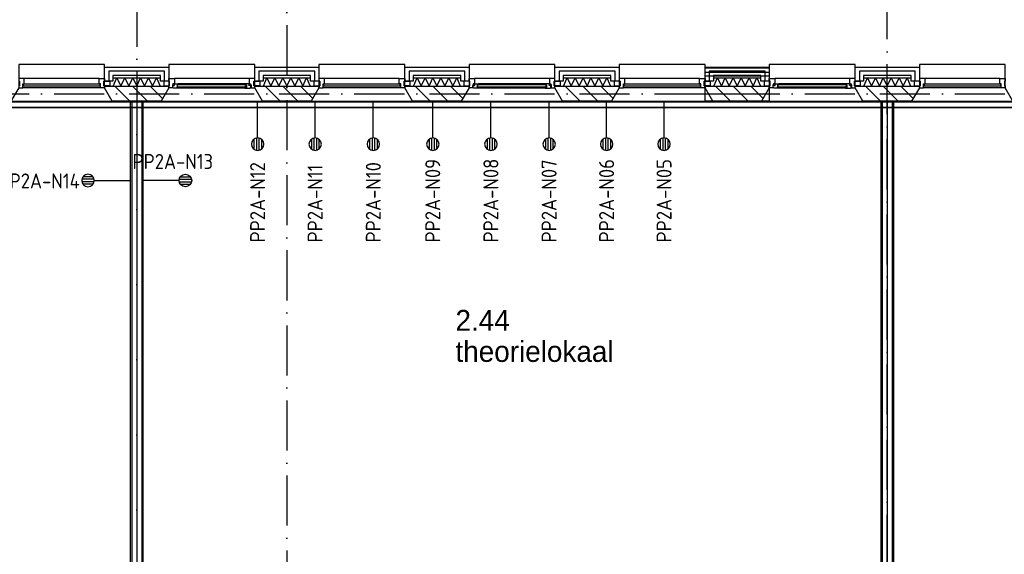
# Model space of a CAD drawing. Header units: millimetres. Extents: x -6587 to 112313, y 244 to 84344.
# Tile 51 of 54: x 64796 to 76602, y 52387 to 58795. Entities that reach past the tile are written whole.
import ezdxf
from ezdxf.enums import TextEntityAlignment as Align

# ---------------------------------------------------------------- set-up
doc = ezdxf.new("R2010")
doc.units = ezdxf.units.MM
doc.header["$LTSCALE"] = 100
doc.linetypes.add('DASHDOT', pattern=[9, 6, -1.5, 0, -1.5])
doc.layers.get('0').update_dxf_attribs({"color": 9, "linetype": 'CONTINUOUS'})
for name, color, linetype in [('AL$7----_STRAMIEN', 1, 'DASHDOT'), ('AL21----_BUITENWAND', 4, 'CONTINUOUS'), ('AL21K---_ISOLATIE', 1, 'CONTINUOUS'), ('AL22----_BINNENWAND', 7, 'CONTINUOUS'), ('AL28----_KONSTRUKTIE', 3, 'CONTINUOUS'), ('AL31----_BUITENKOZ', 7, 'CONTINUOUS'), ('ALL-----_REFLIJNEN', 8, 'CONTINUOUS'), ('ALXA3---_VOLZWART', 14, 'CONTINUOUS'), ('ALXAA---_GEWBETON', 12, 'CONTINUOUS'), ('ALXAB---_PREFABBETON', 1, 'CONTINUOUS'), ('BOUW', 8, 'CONTINUOUS'), ('EA61303-_ARCEER', 1, 'CONTINUOUS'), ('EB6441--_ATTRIB', 2, 'CONTINUOUS'), ('EL61303-_WANDGOOT', 3, 'CONTINUOUS'), ('EL6441--_DATACOM', 3, 'CONTINUOUS'), ('LIJN025', 10, 'CONTINUOUS'), ('WANDGOTEN2EA', 3, 'CONTINUOUS')]:
    doc.layers.add(name, color=color, linetype=linetype)
doc.styles.add('1_8', font='iso', dxfattribs={"width": 0.7, "height": 1.8})
doc.styles.add('2_0', font='iso', dxfattribs={"height": 200})
doc.styles.add('BURO-025', font='BUROFONT.shx', dxfattribs={"height": 250})
doc.styles.get("Standard").update_dxf_attribs({"font": 'iso.shx'})

# ---------------------------------------------------------------- blocks, each defined once
blk = doc.blocks.new('ES4X2')
for p, q in [((-0.45, 1.4), (-0.45, 2.6)), ((-0.15, 1.27), (-0.15, 2.73)), ((0.15, 1.27), (0.15, 2.73)), ((0.45, 1.4), (0.45, 2.6)), ((0, 1.25), (0, -3))]:
    blk.add_line(p, q)
blk.add_circle((0, 2), 0.75)
at = {"style": '1_8', "flags": 8}
for tag, p in [('NUMMER', (1.25, 3.5)), ('CODE', (-1.25, 3.5))]:
    blk.add_attdef(tag, text='', height=1.8, rotation=90, dxfattribs=at).set_placement(p, align=Align.MIDDLE_LEFT)
blk.add_attdef('M_CODE', text='', height=1.8, dxfattribs=at).set_placement((0, 0), align=Align.MIDDLE_CENTER)
blk = doc.blocks.new('EH100000')
at = {"linetype": 'ByBlock'}
for p, q in [((1, 0.5), (0, 0.5)), ((1, 0.5, 1), (0, 0.5, 1)), ((0, -0.5, 1), (1, -0.5, 1)), ((1, -0.5), (0, -0.5))]:
    blk.add_line(p, q, dxfattribs=at)
at = {"linetype": 'ByBlock', "invisible_edges": 15}
for points in [[(1, -0.5), (0, -0.5), (0, 0.5), (1, 0.5)], [(0, 0.5), (1, 0.5), (1, 0.5, 1), (0, 0.5, 1)], [(0, -0.5, 1), (1, -0.5, 1), (1, -0.5), (0, -0.5)]]:
    blk.add_3dface(points, dxfattribs=at)
at = {"linetype": 'ByBlock', "style": '2_0', "flags": 8}
blk.add_attdef('FUNCTIE', text='', height=0.5, dxfattribs=at).set_placement((0.5, 0), align=Align.MIDDLE)
at = {"linetype": 'ByBlock', "flags": 9}
blk.add_attdef('SCHOT', text='', height=0.5, dxfattribs=at).set_placement((0.5, 0), align=Align.MIDDLE)
blk = doc.blocks.new('WANDGOTEN2EA')
at = {"layer": 'EA61303-_ARCEER'}
h = blk.add_hatch(dxfattribs=at)
h.set_pattern_fill('LINE,N', color=256, scale=20, angle=45, style=0)
h.set_pattern_definition([(45, (48338, 57774.5), (-44.90128, 44.90128), [])])
edge = h.paths.add_edge_path()
edge.add_line((48338, 57742), (84091, 57742))
edge = h.paths.add_edge_path()
edge.add_line((84091, 57742), (84091, 57807))
edge = h.paths.add_edge_path()
edge.add_line((84091, 57807), (48338, 57807))
edge = h.paths.add_edge_path()
edge.add_line((48338, 57807), (48338, 57742))
at = {"layer": 'EL61303-_WANDGOOT', "xscale": 35752.99999999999, "yscale": 65, "zscale": 119.9999999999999}
blk.add_blockref('EH100000', (48338, 57774.5), dxfattribs=at)
blk = doc.blocks.new('A$Cb38f1ce1')
at = {"layer": 'AL$7----_STRAMIEN', "color": 1}
blk.add_line((71948, 32232), (71948, 70113), dxfattribs=at)
for points in [[(62948, 63345), (62948, 32791)], [(64748, 60305), (64748, 32791)], [(750, 51380), (86348, 51380)]]:
    blk.add_lwpolyline(points, dxfattribs=at)
at = {"layer": 'AL21----_BUITENWAND', "color": 8}
for p, q in [((62563, 51531), (62563, 51700)), ((62563, 51700), (63333, 51700)), ((63233, 51600), (62663, 51600)), ((62663, 51600), (62663, 51531)), ((63233, 51531), (63233, 51600)), ((63333, 51700), (63333, 51531)), ((64363, 51531), (64363, 51700)), ((64363, 51700), (65133, 51700)), ((65033, 51600), (64463, 51600)), ((64463, 51600), (64463, 51531)), ((65033, 51531), (65033, 51600)), ((65133, 51700), (65133, 51531)), ((66163, 51531), (66163, 51700)), ((66163, 51700), (66933, 51700)), ((66833, 51600), (66263, 51600)), ((66263, 51600), (66263, 51531)), ((66833, 51531), (66833, 51600)), ((66933, 51700), (66933, 51531)), ((67963, 51531), (67963, 51700)), ((67963, 51700), (68733, 51700)), ((68633, 51600), (68063, 51600)), ((68063, 51600), (68063, 51531)), ((68633, 51531), (68633, 51600)), ((68733, 51700), (68733, 51531)), ((69763, 51531), (69763, 51700)), ((69763, 51700), (70533, 51700)), ((69763, 51690), (70533, 51690)), ((69763, 51590), (69763, 51690)), ((70433, 51600), (69863, 51600)), ((69863, 51600), (69863, 51531)), ((70433, 51531), (70433, 51600)), ((70533, 51700), (70533, 51531)), ((70533, 51690), (70533, 51590)), ((71563, 51531), (71563, 51700)), ((71563, 51700), (72333, 51700)), ((72233, 51600), (71663, 51600)), ((71663, 51600), (71663, 51531)), ((72233, 51531), (72233, 51600)), ((72333, 51700), (72333, 51531)), ((62663, 51531), (62563, 51531)), ((63333, 51531), (63233, 51531)), ((64463, 51531), (64363, 51531)), ((65133, 51531), (65033, 51531)), ((66263, 51531), (66163, 51531)), ((66933, 51531), (66833, 51531)), ((68063, 51531), (67963, 51531)), ((68733, 51531), (68633, 51531)), ((70533, 51590), (69763, 51590)), ((69863, 51531), (69763, 51531)), ((70533, 51531), (70433, 51531)), ((71663, 51531), (71563, 51531)), ((72333, 51531), (72233, 51531))]:
    blk.add_line(p, q, dxfattribs=at)
at = {"layer": 'AL21K---_ISOLATIE', "color": 8, "linetype": 'Continuous'}
for p, q in [((62663, 51570), (63233, 51570)), ((62667, 51470), (62710, 51570)), ((62710, 51570), (62758, 51470)), ((62758, 51470), (62805, 51570)), ((62805, 51570), (62853, 51470)), ((62853, 51470), (62900, 51570)), ((62900, 51570), (62948, 51470)), ((62948, 51470), (62995, 51570)), ((62995, 51570), (63043, 51470)), ((63043, 51470), (63090, 51570)), ((63090, 51570), (63138, 51470)), ((63138, 51470), (63185, 51570)), ((63185, 51570), (63228, 51470)), ((64463, 51570), (65033, 51570)), ((64467, 51470), (64510, 51570)), ((64510, 51570), (64558, 51470)), ((64558, 51470), (64605, 51570)), ((64605, 51570), (64653, 51470)), ((64653, 51470), (64700, 51570)), ((64700, 51570), (64748, 51470)), ((64748, 51470), (64795, 51570)), ((64795, 51570), (64843, 51470)), ((64843, 51470), (64890, 51570)), ((64890, 51570), (64938, 51470)), ((64938, 51470), (64985, 51570)), ((64985, 51570), (65028, 51470)), ((66263, 51570), (66833, 51570)), ((66267, 51470), (66310, 51570)), ((66310, 51570), (66358, 51470)), ((66358, 51470), (66405, 51570)), ((66405, 51570), (66453, 51470)), ((66453, 51470), (66500, 51570)), ((66500, 51570), (66548, 51470)), ((66548, 51470), (66595, 51570)), ((66595, 51570), (66643, 51470)), ((66643, 51470), (66690, 51570)), ((66690, 51570), (66738, 51470)), ((66738, 51470), (66785, 51570)), ((66785, 51570), (66828, 51470)), ((68063, 51570), (68633, 51570)), ((68067, 51470), (68110, 51570)), ((68110, 51570), (68158, 51470)), ((68158, 51470), (68205, 51570)), ((68205, 51570), (68253, 51470)), ((68253, 51470), (68300, 51570)), ((68300, 51570), (68348, 51470)), ((68348, 51470), (68395, 51570)), ((68395, 51570), (68443, 51470)), ((68443, 51470), (68490, 51570)), ((68490, 51570), (68538, 51470)), ((68538, 51470), (68585, 51570)), ((68585, 51570), (68628, 51470)), ((69863, 51570), (70433, 51570)), ((69867, 51470), (69910, 51570)), ((69910, 51570), (69958, 51470)), ((69958, 51470), (70005, 51570)), ((70005, 51570), (70053, 51470)), ((70053, 51470), (70100, 51570)), ((70100, 51570), (70148, 51470)), ((70148, 51470), (70195, 51570)), ((70195, 51570), (70243, 51470)), ((70243, 51470), (70290, 51570)), ((70290, 51570), (70338, 51470)), ((70338, 51470), (70385, 51570)), ((70385, 51570), (70428, 51470)), ((71663, 51570), (72233, 51570)), ((71667, 51470), (71710, 51570)), ((71710, 51570), (71758, 51470)), ((71758, 51470), (71805, 51570)), ((71805, 51570), (71853, 51470)), ((71853, 51470), (71900, 51570)), ((71900, 51570), (71948, 51470)), ((71948, 51470), (71995, 51570)), ((71995, 51570), (72043, 51470)), ((72043, 51470), (72090, 51570)), ((72090, 51570), (72138, 51470)), ((72138, 51470), (72185, 51570)), ((72185, 51570), (72228, 51470)), ((62663, 51470), (63233, 51470)), ((64463, 51470), (65033, 51470)), ((66263, 51470), (66833, 51470)), ((68063, 51470), (68633, 51470)), ((69863, 51470), (70433, 51470)), ((71663, 51470), (72233, 51470))]:
    blk.add_line(p, q, dxfattribs=at)
at = {"layer": 'AL22----_BINNENWAND', "color": 8}
for p, q in [((62873, 44580), (62873, 51290)), ((62873, 51290), (63023, 51290)), ((63023, 51290), (63023, 44580)), ((71873, 44255), (71873, 51290)), ((71873, 51290), (72023, 51290)), ((72023, 51290), (72023, 44255))]:
    blk.add_line(p, q, dxfattribs=at)
at = {"layer": 'AL22----_BINNENWAND', "color": 8, "linetype": 'Continuous'}
for p, q in [((62888, 51290), (62888, 44580)), ((63008, 51290), (63008, 44580)), ((71888, 51290), (71888, 44255)), ((72008, 51290), (72008, 44255))]:
    blk.add_line(p, q, dxfattribs=at)
at = {"layer": 'AL28----_KONSTRUKTIE', "color": 8}
for p, q in [((62563, 51450), (62563, 51470)), ((62563, 51470), (63333, 51470)), ((62655, 51290), (62563, 51450)), ((63333, 51450), (63240, 51290)), ((63333, 51470), (63333, 51450)), ((64363, 51450), (64363, 51470)), ((64363, 51470), (65133, 51470)), ((64455, 51290), (64363, 51450)), ((65133, 51450), (65040, 51290)), ((65133, 51470), (65133, 51450)), ((66163, 51450), (66163, 51470)), ((66163, 51470), (66933, 51470)), ((66255, 51290), (66163, 51450)), ((66933, 51450), (66840, 51290)), ((66933, 51470), (66933, 51450)), ((67963, 51450), (67963, 51470)), ((67963, 51470), (68733, 51470)), ((68055, 51290), (67963, 51450)), ((68733, 51450), (68640, 51290)), ((68733, 51470), (68733, 51450)), ((69763, 51470), (70533, 51470)), ((69763, 51290), (69763, 51470)), ((69763, 51450), (69763, 51470)), ((69763, 51470), (70533, 51470)), ((69855, 51290), (69763, 51450)), ((70533, 51450), (70440, 51290)), ((70533, 51470), (70533, 51290)), ((70533, 51470), (70533, 51450)), ((71563, 51450), (71563, 51470)), ((71563, 51470), (72333, 51470)), ((71655, 51290), (71563, 51450)), ((72333, 51450), (72240, 51290)), ((72333, 51470), (72333, 51450)), ((63240, 51290), (62655, 51290)), ((65040, 51290), (64455, 51290)), ((66840, 51290), (66255, 51290)), ((68640, 51290), (68055, 51290)), ((70533, 51290), (69763, 51290)), ((70440, 51290), (69855, 51290)), ((72240, 51290), (71655, 51290))]:
    blk.add_line(p, q, dxfattribs=at)
at = {"layer": 'AL31----_BUITENKOZ', "color": 8}
for points in [[(61533, 51450), (61440, 51290), (62655, 51290), (62563, 51450), (62563, 51730), (61533, 51730)], [(63333, 51450), (63240, 51290), (64455, 51290), (64363, 51450), (64363, 51730), (63333, 51730)], [(65133, 51450), (65040, 51290), (66255, 51290), (66163, 51450), (66163, 51730), (65133, 51730)], [(66933, 51450), (66840, 51290), (68055, 51290), (67963, 51450), (67963, 51730), (66933, 51730)], [(68733, 51450), (68640, 51290), (69855, 51290), (69763, 51450), (69763, 51730), (68733, 51730)], [(70533, 51450), (70440, 51290), (71655, 51290), (71563, 51450), (71563, 51730), (70533, 51730)], [(72333, 51450), (72240, 51290), (73455, 51290), (73363, 51450), (73363, 51730), (72333, 51730)], [(62553, 51475), (62553, 51531), (62624, 51531), (62624, 51475)], [(63343, 51475), (63343, 51531), (63272, 51531), (63272, 51475)], [(63333, 51450), (63333, 51475), (63343, 51475), (63343, 51531), (63333, 51531), (63333, 51564), (63400, 51564), (63400, 51501), (63383, 51501), (63383, 51486), (63377, 51486), (63377, 51450)], [(63389, 51447), (63387, 51451), (63380, 51451), (63380, 51481), (63402, 51481), (63402, 51486), (63394, 51486), (63394, 51501), (63400, 51501), (63447, 51501), (63449, 51488), (63432, 51488), (63432, 51447)], [(64306, 51447), (64308, 51451), (64315, 51451), (64315, 51481), (64293, 51481), (64293, 51486), (64301, 51486), (64301, 51501), (64296, 51501), (64249, 51501), (64246, 51488), (64263, 51488), (64263, 51447)], [(64363, 51450), (64363, 51475), (64353, 51475), (64353, 51531), (64363, 51531), (64363, 51564), (64296, 51564), (64296, 51501), (64313, 51501), (64313, 51486), (64319, 51486), (64319, 51450)], [(64353, 51475), (64353, 51531), (64424, 51531), (64424, 51475)], [(65143, 51475), (65143, 51531), (65072, 51531), (65072, 51475)], [(66153, 51475), (66153, 51531), (66224, 51531), (66224, 51475)], [(66943, 51475), (66943, 51531), (66872, 51531), (66872, 51475)], [(66933, 51450), (66933, 51475), (66943, 51475), (66943, 51531), (66933, 51531), (66933, 51564), (67000, 51564), (67000, 51501), (66983, 51501), (66983, 51486), (66977, 51486), (66977, 51450)], [(66989, 51447), (66987, 51451), (66980, 51451), (66980, 51481), (67002, 51481), (67002, 51486), (66994, 51486), (66994, 51501), (67000, 51501), (67047, 51501), (67049, 51488), (67032, 51488), (67032, 51447)], [(67906, 51447), (67908, 51451), (67915, 51451), (67915, 51481), (67893, 51481), (67893, 51486), (67901, 51486), (67901, 51501), (67896, 51501), (67849, 51501), (67846, 51488), (67863, 51488), (67863, 51447)], [(67963, 51450), (67963, 51475), (67953, 51475), (67953, 51531), (67963, 51531), (67963, 51564), (67896, 51564), (67896, 51501), (67913, 51501), (67913, 51486), (67919, 51486), (67919, 51450)], [(67953, 51475), (67953, 51531), (68024, 51531), (68024, 51475)], [(68743, 51475), (68743, 51531), (68672, 51531), (68672, 51475)], [(69753, 51475), (69753, 51531), (69824, 51531), (69824, 51475)], [(70543, 51475), (70543, 51531), (70472, 51531), (70472, 51475)], [(70533, 51450), (70533, 51475), (70543, 51475), (70543, 51531), (70533, 51531), (70533, 51564), (70600, 51564), (70600, 51501), (70583, 51501), (70583, 51486), (70577, 51486), (70577, 51450)], [(70589, 51447), (70587, 51451), (70580, 51451), (70580, 51481), (70602, 51481), (70602, 51486), (70594, 51486), (70594, 51501), (70600, 51501), (70647, 51501), (70649, 51488), (70632, 51488), (70632, 51447)], [(71506, 51447), (71508, 51451), (71515, 51451), (71515, 51481), (71493, 51481), (71493, 51486), (71501, 51486), (71501, 51501), (71496, 51501), (71449, 51501), (71446, 51488), (71463, 51488), (71463, 51447)], [(71563, 51450), (71563, 51475), (71553, 51475), (71553, 51531), (71563, 51531), (71563, 51564), (71496, 51564), (71496, 51501), (71513, 51501), (71513, 51486), (71519, 51486), (71519, 51450)], [(71553, 51475), (71553, 51531), (71624, 51531), (71624, 51475)], [(72343, 51475), (72343, 51531), (72272, 51531), (72272, 51475)], [(63432, 51449), (63432, 51463), (63449, 51463), (63449, 51449)], [(64263, 51449), (64263, 51463), (64246, 51463), (64246, 51449)], [(67032, 51449), (67032, 51463), (67049, 51463), (67049, 51449)], [(67863, 51449), (67863, 51463), (67846, 51463), (67846, 51449)], [(70632, 51449), (70632, 51463), (70649, 51463), (70649, 51449)], [(71463, 51449), (71463, 51463), (71446, 51463), (71446, 51449)]]:
    blk.add_lwpolyline(points, close=True, dxfattribs=at)
at = {"layer": 'AL31----_BUITENKOZ', "color": 8, "linetype": 'Continuous'}
for points in [[(61583, 51450), (61583, 51450), (61583, 51501), (61600, 51501), (61600, 51564), (61600, 51564), (61600, 51564), (61600, 51564), (61600, 51564), (61533, 51564), (61533, 51531), (61543, 51531), (61543, 51475), (61533, 51475), (61533, 51475), (61533, 51450)], [(62508, 51476), (62508, 51497), (61588, 51497), (61588, 51476)], [(62513, 51450), (62513, 51450), (62513, 51501), (62496, 51501), (62496, 51564), (62496, 51564), (62496, 51564), (62496, 51564), (62496, 51564), (62563, 51564), (62563, 51531), (62553, 51531), (62553, 51475), (62563, 51475), (62563, 51475), (62563, 51450)], [(64261, 51465), (64261, 51486), (63434, 51486), (63434, 51465)], [(65183, 51450), (65183, 51450), (65183, 51501), (65200, 51501), (65200, 51564), (65200, 51564), (65200, 51564), (65200, 51564), (65200, 51564), (65133, 51564), (65133, 51531), (65143, 51531), (65143, 51475), (65133, 51475), (65133, 51475), (65133, 51450)], [(66108, 51476), (66108, 51497), (65188, 51497), (65188, 51476)], [(66113, 51450), (66113, 51450), (66113, 51501), (66096, 51501), (66096, 51564), (66096, 51564), (66096, 51564), (66096, 51564), (66096, 51564), (66163, 51564), (66163, 51531), (66153, 51531), (66153, 51475), (66163, 51475), (66163, 51475), (66163, 51450)], [(67861, 51465), (67861, 51486), (67034, 51486), (67034, 51465)], [(68783, 51450), (68783, 51450), (68783, 51501), (68800, 51501), (68800, 51564), (68800, 51564), (68800, 51564), (68800, 51564), (68800, 51564), (68733, 51564), (68733, 51531), (68743, 51531), (68743, 51475), (68733, 51475), (68733, 51475), (68733, 51450)], [(69708, 51476), (69708, 51497), (68788, 51497), (68788, 51476)], [(69713, 51450), (69713, 51450), (69713, 51501), (69696, 51501), (69696, 51564), (69696, 51564), (69696, 51564), (69696, 51564), (69696, 51564), (69763, 51564), (69763, 51531), (69753, 51531), (69753, 51475), (69763, 51475), (69763, 51475), (69763, 51450)], [(71461, 51465), (71461, 51486), (70634, 51486), (70634, 51465)], [(72383, 51450), (72383, 51450), (72383, 51501), (72400, 51501), (72400, 51564), (72400, 51564), (72400, 51564), (72400, 51564), (72400, 51564), (72333, 51564), (72333, 51531), (72343, 51531), (72343, 51475), (72333, 51475), (72333, 51475), (72333, 51450)], [(73308, 51476), (73308, 51497), (72388, 51497), (72388, 51476)], [(73313, 51450), (73313, 51450), (73313, 51501), (73296, 51501), (73296, 51564), (73296, 51564), (73296, 51564), (73296, 51564), (73296, 51564), (73363, 51564), (73363, 51531), (73353, 51531), (73353, 51475), (73363, 51475), (73363, 51475), (73363, 51450)]]:
    blk.add_lwpolyline(points, close=True, dxfattribs=at)
at = {"layer": 'AL31----_BUITENKOZ', "color": 8}
for points in [[(62496, 51564), (61600, 51564)], [(64296, 51564), (63400, 51564)], [(64249, 51501), (63447, 51501)], [(66096, 51564), (65200, 51564)], [(67896, 51564), (67000, 51564)], [(67849, 51501), (67047, 51501)], [(69696, 51564), (68800, 51564)], [(71496, 51564), (70600, 51564)], [(71449, 51501), (70647, 51501)], [(73296, 51564), (72400, 51564)], [(62513, 51450), (61583, 51450)], [(64263, 51447), (63432, 51447)], [(66113, 51450), (65183, 51450)], [(67863, 51447), (67032, 51447)], [(69713, 51450), (68783, 51450)], [(71463, 51447), (70632, 51447)], [(73313, 51450), (72383, 51450)]]:
    blk.add_lwpolyline(points, dxfattribs=at)
at = {"layer": 'ALL-----_REFLIJNEN', "color": 8, "linetype": 'Continuous'}
for p, q in [((63283, 51650), (62613, 51650)), ((62613, 51650), (62613, 51531)), ((63283, 51531), (63283, 51650)), ((65083, 51650), (64413, 51650)), ((64413, 51650), (64413, 51531)), ((65083, 51531), (65083, 51650)), ((66883, 51650), (66213, 51650)), ((66213, 51650), (66213, 51531)), ((66883, 51531), (66883, 51650)), ((68683, 51650), (68013, 51650)), ((68013, 51650), (68013, 51531)), ((68683, 51531), (68683, 51650)), ((70483, 51650), (69813, 51650)), ((69813, 51650), (69813, 51531)), ((70483, 51531), (70483, 51650)), ((72283, 51650), (71613, 51650)), ((71613, 51650), (71613, 51531)), ((72283, 51531), (72283, 51650)), ((69763, 51380), (70533, 51380)), ((62948, 51290), (62948, 44580)), ((71948, 51290), (71948, 44255))]:
    blk.add_line(p, q, dxfattribs=at)
at = {"layer": 'ALXA3---_VOLZWART', "color": 8}
for p, q in [((63283, 51650), (62613, 51650)), ((62613, 51650), (62613, 51531)), ((63283, 51531), (63283, 51650)), ((65083, 51650), (64413, 51650)), ((64413, 51650), (64413, 51531)), ((65083, 51531), (65083, 51650)), ((66883, 51650), (66213, 51650)), ((66213, 51650), (66213, 51531)), ((66883, 51531), (66883, 51650)), ((68683, 51650), (68013, 51650)), ((68013, 51650), (68013, 51531)), ((68683, 51531), (68683, 51650)), ((69763, 51640), (70533, 51640)), ((70483, 51650), (69813, 51650)), ((69813, 51650), (69813, 51531)), ((70483, 51531), (70483, 51650)), ((72283, 51650), (71613, 51650)), ((71613, 51650), (71613, 51531)), ((72283, 51531), (72283, 51650))]:
    blk.add_line(p, q, dxfattribs=at)
at = {"layer": 'ALXAA---_GEWBETON', "color": 8}
blk.add_line((69763, 51380), (70533, 51380), dxfattribs=at)
at = {"layer": 'ALXAB---_PREFABBETON', "color": 8}
for p, q in [((62687, 51470), (62867, 51290)), ((62899, 51470), (63079, 51290)), ((63111, 51470), (63259, 51322)), ((63324, 51470), (63333, 51461)), ((64487, 51470), (64667, 51290)), ((64699, 51470), (64879, 51290)), ((64911, 51470), (65059, 51322)), ((65124, 51470), (65133, 51461)), ((66287, 51470), (66467, 51290)), ((66499, 51470), (66679, 51290)), ((66711, 51470), (66859, 51322)), ((66924, 51470), (66933, 51461)), ((68087, 51470), (68267, 51290)), ((68299, 51470), (68479, 51290)), ((68511, 51470), (68659, 51322)), ((68724, 51470), (68733, 51461)), ((69887, 51470), (70067, 51290)), ((70099, 51470), (70279, 51290)), ((70311, 51470), (70459, 51322)), ((70524, 51470), (70533, 51461)), ((71687, 51470), (71867, 51290)), ((71899, 51470), (72079, 51290)), ((72111, 51470), (72259, 51322)), ((72324, 51470), (72333, 51461))]:
    blk.add_line(p, q, dxfattribs=at)
at = {"layer": 'BOUW', "style": 'BURO-025'}
for s, p in [('2.44', (66770, 48539)), ('theorielokaal', (66770, 48166))]:
    blk.add_text(s, height=250, dxfattribs=at).set_placement(p)

msp = doc.modelspace()

# ---------------------------------------------------------------- block references
at = {"layer": 'EL6441--_DATACOM'}
ref = msp.add_blockref('ES4X2', (67649, 57503), dxfattribs=dict(at, xscale=-100, yscale=100, zscale=100, rotation=180.0000000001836))
ref.add_attrib('CODE', 'PP2A-N12', dxfattribs={"layer": 'EB6441--_ATTRIB', "color": 1, "height": 180, "rotation": 90, "style": '1_8', "flags": 8}).set_placement((67649, 56125), align=Align.MIDDLE_LEFT)
ref = msp.add_blockref('ES4X2', (68338, 57503), dxfattribs=dict(at, xscale=-100, yscale=100, zscale=100, rotation=180.0000000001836))
ref.add_attrib('CODE', 'PP2A-N11', dxfattribs={"layer": 'EB6441--_ATTRIB', "color": 1, "height": 180, "rotation": 90, "style": '1_8', "flags": 8}).set_placement((68338, 56125), align=Align.MIDDLE_LEFT)
ref = msp.add_blockref('ES4X2', (69036, 57503), dxfattribs=dict(at, xscale=-100, yscale=100, zscale=100, rotation=180.0000000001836))
ref.add_attrib('CODE', 'PP2A-N10', dxfattribs={"layer": 'EB6441--_ATTRIB', "color": 1, "height": 180, "rotation": 90, "style": '1_8', "flags": 8}).set_placement((69036, 56125), align=Align.MIDDLE_LEFT)
ref = msp.add_blockref('ES4X2', (69749, 57503), dxfattribs=dict(at, xscale=-100, yscale=100, zscale=100, rotation=180.0000000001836))
ref.add_attrib('CODE', 'PP2A-N09', dxfattribs={"layer": 'EB6441--_ATTRIB', "color": 1, "height": 180, "rotation": 90, "style": '1_8', "flags": 8}).set_placement((69749, 56125), align=Align.MIDDLE_LEFT)
ref = msp.add_blockref('ES4X2', (70446, 57503), dxfattribs=dict(at, xscale=-100, yscale=100, zscale=100, rotation=180.0000000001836))
ref.add_attrib('CODE', 'PP2A-N08', dxfattribs={"layer": 'EB6441--_ATTRIB', "color": 1, "height": 180, "rotation": 90, "style": '1_8', "flags": 8}).set_placement((70446, 56125), align=Align.MIDDLE_LEFT)
ref = msp.add_blockref('ES4X2', (71144, 57503), dxfattribs=dict(at, xscale=-100, yscale=100, zscale=100, rotation=180.0000000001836))
ref.add_attrib('CODE', 'PP2A-N07', dxfattribs={"layer": 'EB6441--_ATTRIB', "color": 1, "height": 180, "rotation": 90, "style": '1_8', "flags": 8}).set_placement((71144, 56125), align=Align.MIDDLE_LEFT)
ref = msp.add_blockref('ES4X2', (71833, 57503), dxfattribs=dict(at, xscale=-100, yscale=100, zscale=100, rotation=180.0000000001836))
ref.add_attrib('CODE', 'PP2A-N06', dxfattribs={"layer": 'EB6441--_ATTRIB', "color": 1, "height": 180, "rotation": 90, "style": '1_8', "flags": 8}).set_placement((71833, 56125), align=Align.MIDDLE_LEFT)
ref = msp.add_blockref('ES4X2', (72522, 57503), dxfattribs=dict(at, xscale=-100, yscale=100, zscale=100, rotation=180.0000000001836))
ref.add_attrib('CODE', 'PP2A-N05', dxfattribs={"layer": 'EB6441--_ATTRIB', "color": 1, "height": 180, "rotation": 90, "style": '1_8', "flags": 8}).set_placement((72522, 56125), align=Align.MIDDLE_LEFT)
ref = msp.add_blockref('ES4X2', (66583, 56867), dxfattribs=dict(at, xscale=100, yscale=100, zscale=100, rotation=269.999999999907))
ref.add_attrib('CODE', 'PP2A-N13', dxfattribs={"layer": 'EB6441--_ATTRIB', "color": 1, "height": 180, "rotation": 360, "style": '1_8', "flags": 8}).set_placement((66149, 57095), align=Align.MIDDLE_LEFT)
ref = msp.add_blockref('ES4X2', (65814, 56867), dxfattribs=dict(at, xscale=-100, yscale=100, zscale=100, rotation=90.00000000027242))
ref.add_attrib('CODE', 'PP2A-N14', dxfattribs={"layer": 'EB6441--_ATTRIB', "color": 1, "height": 180, "style": '1_8', "flags": 8}).set_placement((64542, 56862), align=Align.MIDDLE_LEFT)
at = {"layer": 'LIJN025'}
msp.add_blockref('A$Cb38f1ce1', (3251, 6527), dxfattribs=at)
at = {"layer": 'WANDGOTEN2EA'}
msp.add_blockref('WANDGOTEN2EA', (0, 0), dxfattribs=at)

doc.saveas('drawing.dxf')
